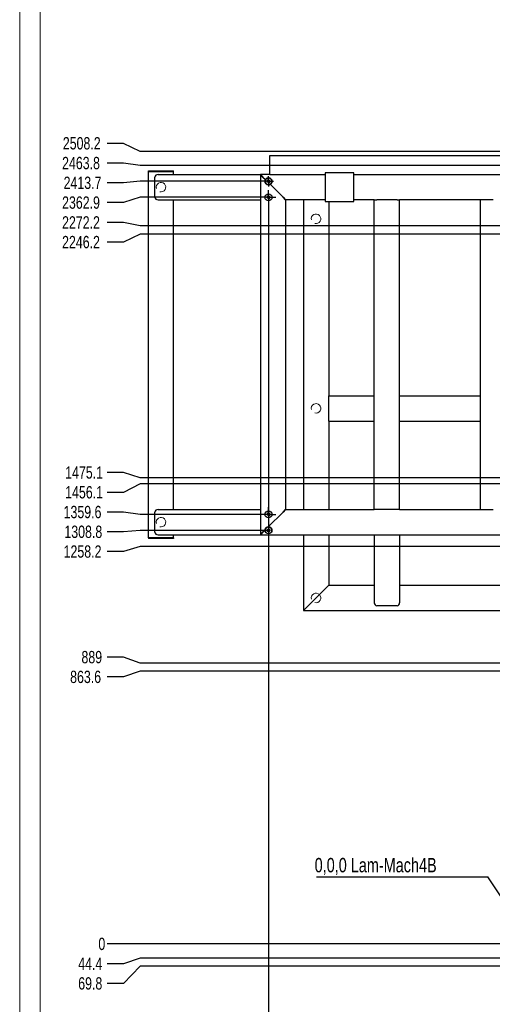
# Model space of a CAD drawing. Header units: millimetres. Extents: x 0 to 841, y 0 to 594.
# Tile 2 of 231: x 0 to 115, y 124 to 363. Entities that reach past the tile are written whole.
import ezdxf

# ---------------------------------------------------------------- set-up
doc = ezdxf.new("R2010")
doc.units = ezdxf.units.MM
doc.header["$PDSIZE"] = -1
doc.linetypes.add('CENTERX2', pattern=[20.32, 12.7, -2.54, 2.54, -2.54])
for name, color, linetype in [('COTES', 1, 'Continuous'), ('NOTES', 6, 'Continuous'), ('TRAIT-FINS', 9, 'Continuous'), ('TRAIT-MIXTES', 3, 'CENTERX2')]:
    doc.layers.add(name, color=color, linetype=linetype)
doc.layers.add('TRAIT-FORT', color=4, linetype='Continuous', lineweight=25)
doc.styles.add('SLDTEXTSTYLE0', font='TXT', dxfattribs={"width": 0.75})
doc.dimstyles.new('SLDDIMSTYLE0', dxfattribs={"dimtxt": 3, "dimasz": 0.333333, "dimexe": 0, "dimexo": 0.0625, "dimgap": 0.75, "dimtad": 0, "dimtih": 1, "dimtoh": 1, "dimdec": 1, "dimlfac": 13, "dimrnd": 1e-09, "dimdsep": 46, "dimtxsty": 'SLDTEXTSTYLE0', "dimblk1": 'ORIGIN', "dimblk2": 'ORIGIN', "dimsah": 1, "dimcen": 0.09, "dimadec": 0, "dimazin": 2, "dimtfac": 1, "dimtdec": 1, "dimtofl": 0, "dimtmove": 0, "dimatfit": 3, "dimldrblk": 'ORIGIN', "dimfxl": 1, "dimfrac": 2, "dimtolj": 1, "dimtzin": 12, "dimarcsym": 0})
doc.dimstyles.new('SLDDIMSTYLE1', dxfattribs={"dimtxt": 3, "dimasz": 2, "dimexe": 0, "dimexo": 0.0625, "dimgap": 0.75, "dimtad": 0, "dimtih": 1, "dimtoh": 1, "dimdec": 1, "dimlfac": 13, "dimrnd": 1e-09, "dimzin": 12, "dimdsep": 46, "dimtxsty": 'SLDTEXTSTYLE0', "dimsah": 1, "dimcen": 0.09, "dimadec": 0, "dimazin": 3, "dimtfac": 1, "dimtdec": 1, "dimtofl": 0, "dimtmove": 0, "dimatfit": 3, "dimfxl": 1, "dimfrac": 2, "dimtolj": 1, "dimtzin": 12, "dimarcsym": 0})
doc.dimstyles.new('SLDDIMSTYLE2', dxfattribs={"dimtxt": 0.18, "dimasz": 2, "dimexe": 0, "dimexo": 0.0625, "dimgap": 0, "dimtad": 0, "dimtih": 1, "dimtoh": 1, "dimdec": 0, "dimrnd": 1e-09, "dimzin": 0, "dimdsep": 46, "dimtxsty": 'Standard', "dimsah": 1, "dimcen": 0.09, "dimadec": 0, "dimazin": 0, "dimtfac": 2, "dimtdec": 0, "dimtofl": 0, "dimtmove": 0, "dimatfit": 3, "dimfxl": 1, "dimfrac": 2, "dimtolj": 1, "dimtzin": 0, "dimarcsym": 0})

# ---------------------------------------------------------------- blocks, each defined once
blk = doc.blocks.new('_D_1')
at = {"layer": 'COTES', "color": 0, "lineweight": -2, "transparency": 16777216}
blk.add_line((60.48, 320.15), (60.48, 106.4), dxfattribs=at)
at = {"layer": 'Defpoints', "color": 0, "transparency": 16777216}
for p in [(60.48, 320.21), (125.12, 138.45), (60.48, 106.4)]:
    blk.add_point(p, dxfattribs=at)
at = {"layer": 'COTES', "color": 0, "transparency": 16777216, "insert": (60.48, 101.34), "char_height": 3, "attachment_point": 5, "rotation": 90, "style": 'SLDTEXTSTYLE0'}
blk.add_mtext('\\A1;840.2', dxfattribs=at)
blk = doc.blocks.new('_D_32')
at = {"layer": 'COTES', "color": 0, "lineweight": -2, "transparency": 16777216}
blk.add_line((125.05, 138.45), (21.27, 138.45), dxfattribs=at)
at = {"layer": 'Defpoints', "color": 0, "transparency": 16777216}
for p in [(21.27, 138.45), (125.12, 138.45), (125.12, 138.45)]:
    blk.add_point(p, dxfattribs=at)
at = {"layer": 'COTES', "color": 0, "transparency": 16777216, "insert": (19.96, 138.45), "char_height": 3, "attachment_point": 5, "style": 'SLDTEXTSTYLE0'}
blk.add_mtext('\\A1;0', dxfattribs=at)
blk = doc.blocks.new('_Origin')
at = {"color": 0, "linetype": 'ByBlock', "lineweight": -2}
blk.add_line((0, 0), (-1, 0), dxfattribs=at)
blk.add_circle((0, 0), 0.5, dxfattribs=at)
blk = doc.blocks.new('_D_33')
at = {"layer": 'COTES', "color": 0, "lineweight": -2, "transparency": 16777216}
for p, q in [((29.27, 135.03), (25.27, 133.64)), ((255.29, 135.03), (29.27, 135.03)), ((25.27, 133.64), (21.27, 133.64))]:
    blk.add_line(p, q, dxfattribs=at)
at = {"layer": 'Defpoints', "color": 0, "transparency": 16777216}
for p in [(125.12, 138.45), (255.35, 135.03), (21.27, 133.64)]:
    blk.add_point(p, dxfattribs=at)
at = {"layer": 'COTES', "color": 0, "transparency": 16777216, "insert": (17.15, 133.64), "char_height": 3, "attachment_point": 5, "style": 'SLDTEXTSTYLE0'}
blk.add_mtext('\\A1;44.4', dxfattribs=at)
blk = doc.blocks.new('_D_34')
at = {"layer": 'COTES', "color": 0, "lineweight": -2, "transparency": 16777216}
for p, q in [((29.27, 133.08), (25.27, 128.83)), ((256.75, 133.08), (29.27, 133.08)), ((25.27, 128.83), (21.27, 128.83))]:
    blk.add_line(p, q, dxfattribs=at)
at = {"layer": 'Defpoints', "color": 0, "transparency": 16777216}
for p in [(125.12, 138.45), (256.82, 133.08), (21.27, 128.83)]:
    blk.add_point(p, dxfattribs=at)
at = {"layer": 'COTES', "color": 0, "transparency": 16777216, "insert": (17.15, 128.83), "char_height": 3, "attachment_point": 5, "style": 'SLDTEXTSTYLE0'}
blk.add_mtext('\\A1;69.8', dxfattribs=at)
blk = doc.blocks.new('_D_35')
at = {"layer": 'COTES', "color": 0, "lineweight": -2, "transparency": 16777216}
for p, q in [((29.27, 204.88), (25.27, 203.45)), ((255.27, 204.88), (29.27, 204.88)), ((25.27, 203.45), (21.27, 203.45))]:
    blk.add_line(p, q, dxfattribs=at)
at = {"layer": 'Defpoints', "color": 0, "transparency": 16777216}
for p in [(255.33, 204.88), (21.27, 203.45), (125.12, 138.45)]:
    blk.add_point(p, dxfattribs=at)
at = {"layer": 'COTES', "color": 0, "transparency": 16777216, "insert": (16.02, 203.45), "char_height": 3, "attachment_point": 5, "style": 'SLDTEXTSTYLE0'}
blk.add_mtext('\\A1;863.6', dxfattribs=at)
blk = doc.blocks.new('_D_36')
at = {"layer": 'COTES', "color": 0, "lineweight": -2, "transparency": 16777216}
for p, q in [((25.27, 208.26), (21.27, 208.26)), ((29.27, 206.83), (25.27, 208.26)), ((253.81, 206.83), (29.27, 206.83))]:
    blk.add_line(p, q, dxfattribs=at)
at = {"layer": 'Defpoints', "color": 0, "transparency": 16777216}
for p in [(21.27, 208.26), (253.87, 206.83), (125.12, 138.45)]:
    blk.add_point(p, dxfattribs=at)
at = {"layer": 'COTES', "color": 0, "transparency": 16777216, "insert": (17.52, 208.26), "char_height": 3, "attachment_point": 5, "style": 'SLDTEXTSTYLE0'}
blk.add_mtext('\\A1;889', dxfattribs=at)
blk = doc.blocks.new('_D_37')
at = {"layer": 'COTES', "color": 0, "lineweight": -2, "transparency": 16777216}
for p, q in [((29.27, 235.24), (25.27, 233.96)), ((246.41, 235.24), (29.27, 235.24)), ((25.27, 233.96), (21.27, 233.96))]:
    blk.add_line(p, q, dxfattribs=at)
at = {"layer": 'Defpoints', "color": 0, "transparency": 16777216}
for p in [(246.48, 235.24), (21.27, 233.96), (125.12, 138.45)]:
    blk.add_point(p, dxfattribs=at)
at = {"layer": 'COTES', "color": 0, "transparency": 16777216, "insert": (15.27, 233.96), "char_height": 3, "attachment_point": 5, "style": 'SLDTEXTSTYLE0'}
blk.add_mtext('\\A1;1258.2', dxfattribs=at)
blk = doc.blocks.new('_D_38')
at = {"layer": 'COTES', "color": 0, "lineweight": -2, "transparency": 16777216}
for p, q in [((25.27, 238.77), (21.27, 238.77)), ((29.27, 239.12), (25.27, 238.77)), ((60.42, 239.12), (29.27, 239.12))]:
    blk.add_line(p, q, dxfattribs=at)
at = {"layer": 'Defpoints', "color": 0, "transparency": 16777216}
for p in [(21.27, 238.77), (60.48, 239.12), (125.12, 138.45)]:
    blk.add_point(p, dxfattribs=at)
at = {"layer": 'COTES', "color": 0, "transparency": 16777216, "insert": (15.46, 238.77), "char_height": 3, "attachment_point": 5, "style": 'SLDTEXTSTYLE0'}
blk.add_mtext('\\A1;1308.8', dxfattribs=at)
blk = doc.blocks.new('_D_39')
at = {"layer": 'COTES', "color": 0, "lineweight": -2, "transparency": 16777216}
for p, q in [((25.27, 243.58), (21.27, 243.58)), ((29.27, 243.03), (25.27, 243.58)), ((60.42, 243.03), (29.27, 243.03))]:
    blk.add_line(p, q, dxfattribs=at)
at = {"layer": 'Defpoints', "color": 0, "transparency": 16777216}
for p in [(21.27, 243.58), (60.48, 243.03), (125.12, 138.45)]:
    blk.add_point(p, dxfattribs=at)
at = {"layer": 'COTES', "color": 0, "transparency": 16777216, "insert": (15.27, 243.58), "char_height": 3, "attachment_point": 5, "style": 'SLDTEXTSTYLE0'}
blk.add_mtext('\\A1;1359.6', dxfattribs=at)
blk = doc.blocks.new('_D_40')
at = {"layer": 'COTES', "color": 0, "lineweight": -2, "transparency": 16777216}
for p, q in [((29.27, 250.45), (25.27, 248.39)), ((148.5, 250.45), (29.27, 250.45)), ((25.27, 248.39), (21.27, 248.39))]:
    blk.add_line(p, q, dxfattribs=at)
at = {"layer": 'Defpoints', "color": 0, "transparency": 16777216}
for p in [(148.56, 250.45), (21.27, 248.39), (125.12, 138.45)]:
    blk.add_point(p, dxfattribs=at)
at = {"layer": 'COTES', "color": 0, "transparency": 16777216, "insert": (15.65, 248.39), "char_height": 3, "attachment_point": 5, "style": 'SLDTEXTSTYLE0'}
blk.add_mtext('\\A1;1456.1', dxfattribs=at)
blk = doc.blocks.new('_D_41')
at = {"layer": 'COTES', "color": 0, "lineweight": -2, "transparency": 16777216}
for p, q in [((25.27, 253.2), (21.27, 253.2)), ((29.27, 251.92), (25.27, 253.2)), ((150.94, 251.92), (29.27, 251.92))]:
    blk.add_line(p, q, dxfattribs=at)
at = {"layer": 'Defpoints', "color": 0, "transparency": 16777216}
for p in [(21.27, 253.2), (151, 251.92), (125.12, 138.45)]:
    blk.add_point(p, dxfattribs=at)
at = {"layer": 'COTES', "color": 0, "transparency": 16777216, "insert": (15.65, 253.2), "char_height": 3, "attachment_point": 5, "style": 'SLDTEXTSTYLE0'}
blk.add_mtext('\\A1;1475.1', dxfattribs=at)
blk = doc.blocks.new('_D_42')
at = {"layer": 'COTES', "color": 0, "lineweight": -2, "transparency": 16777216}
for p, q in [((25.27, 309.29), (21.27, 309.29)), ((29.27, 311.24), (25.27, 309.29)), ((148.5, 311.24), (29.27, 311.24))]:
    blk.add_line(p, q, dxfattribs=at)
at = {"layer": 'Defpoints', "color": 0, "transparency": 16777216}
for p in [(21.27, 309.29), (148.56, 311.24), (125.12, 138.45)]:
    blk.add_point(p, dxfattribs=at)
at = {"layer": 'COTES', "color": 0, "transparency": 16777216, "insert": (14.9, 309.29), "char_height": 3, "attachment_point": 5, "style": 'SLDTEXTSTYLE0'}
blk.add_mtext('\\A1;2246.2', dxfattribs=at)
blk = doc.blocks.new('_D_43')
at = {"layer": 'COTES', "color": 0, "lineweight": -2, "transparency": 16777216}
for p, q in [((25.27, 314.1), (21.27, 314.1)), ((29.27, 313.23), (25.27, 314.1)), ((150.28, 313.23), (29.27, 313.23))]:
    blk.add_line(p, q, dxfattribs=at)
at = {"layer": 'Defpoints', "color": 0, "transparency": 16777216}
for p in [(21.27, 314.1), (150.35, 313.23), (125.12, 138.45)]:
    blk.add_point(p, dxfattribs=at)
at = {"layer": 'COTES', "color": 0, "transparency": 16777216, "insert": (14.9, 314.1), "char_height": 3, "attachment_point": 5, "style": 'SLDTEXTSTYLE0'}
blk.add_mtext('\\A1;2272.2', dxfattribs=at)
blk = doc.blocks.new('_D_44')
at = {"layer": 'COTES', "color": 0, "lineweight": -2, "transparency": 16777216}
for p, q in [((25.27, 318.91), (21.27, 318.91)), ((29.27, 320.21), (25.27, 318.91)), ((60.42, 320.21), (29.27, 320.21))]:
    blk.add_line(p, q, dxfattribs=at)
at = {"layer": 'Defpoints', "color": 0, "transparency": 16777216}
for p in [(21.27, 318.91), (60.48, 320.21), (125.12, 138.45)]:
    blk.add_point(p, dxfattribs=at)
at = {"layer": 'COTES', "color": 0, "transparency": 16777216, "insert": (14.9, 318.91), "char_height": 3, "attachment_point": 5, "style": 'SLDTEXTSTYLE0'}
blk.add_mtext('\\A1;2362.9', dxfattribs=at)
blk = doc.blocks.new('_D_45')
at = {"layer": 'COTES', "color": 0, "lineweight": -2, "transparency": 16777216}
for p, q in [((25.27, 323.72), (21.27, 323.72)), ((29.27, 324.12), (25.27, 323.72)), ((60.42, 324.12), (29.27, 324.12))]:
    blk.add_line(p, q, dxfattribs=at)
at = {"layer": 'Defpoints', "color": 0, "transparency": 16777216}
for p in [(21.27, 323.72), (60.48, 324.12), (125.12, 138.45)]:
    blk.add_point(p, dxfattribs=at)
at = {"layer": 'COTES', "color": 0, "transparency": 16777216, "insert": (15.27, 323.72), "char_height": 3, "attachment_point": 5, "style": 'SLDTEXTSTYLE0'}
blk.add_mtext('\\A1;2413.7', dxfattribs=at)
blk = doc.blocks.new('_D_46')
at = {"layer": 'COTES', "color": 0, "lineweight": -2, "transparency": 16777216}
for p, q in [((25.27, 328.53), (21.27, 328.53)), ((29.27, 327.98), (25.27, 328.53)), ((136.58, 327.98), (29.27, 327.98))]:
    blk.add_line(p, q, dxfattribs=at)
at = {"layer": 'Defpoints', "color": 0, "transparency": 16777216}
for p in [(21.27, 328.53), (136.64, 327.98), (125.12, 138.45)]:
    blk.add_point(p, dxfattribs=at)
at = {"layer": 'COTES', "color": 0, "transparency": 16777216, "insert": (14.9, 328.53), "char_height": 3, "attachment_point": 5, "style": 'SLDTEXTSTYLE0'}
blk.add_mtext('\\A1;2463.8', dxfattribs=at)
blk = doc.blocks.new('_D_47')
at = {"layer": 'COTES', "color": 0, "lineweight": -2, "transparency": 16777216}
for p, q in [((25.27, 333.34), (21.27, 333.34)), ((29.27, 331.39), (25.27, 333.34)), ((144.26, 331.39), (29.27, 331.39))]:
    blk.add_line(p, q, dxfattribs=at)
at = {"layer": 'Defpoints', "color": 0, "transparency": 16777216}
for p in [(21.27, 333.34), (144.32, 331.39), (125.12, 138.45)]:
    blk.add_point(p, dxfattribs=at)
at = {"layer": 'COTES', "color": 0, "transparency": 16777216, "insert": (15.08, 333.34), "char_height": 3, "attachment_point": 5, "style": 'SLDTEXTSTYLE0'}
blk.add_mtext('\\A1;2508.2', dxfattribs=at)
blk = doc.blocks.new('_D_48')
at = {"layer": 'COTES', "color": 0, "lineweight": -2, "transparency": 16777216}
blk.add_line((172.64, 415.05), (21.27, 415.05), dxfattribs=at)
at = {"layer": 'Defpoints', "color": 0, "transparency": 16777216}
for p in [(21.27, 415.05), (172.7, 415.05), (125.12, 138.45)]:
    blk.add_point(p, dxfattribs=at)
at = {"layer": 'COTES', "color": 0, "transparency": 16777216, "insert": (14.9, 415.05), "char_height": 3, "attachment_point": 5, "style": 'SLDTEXTSTYLE0'}
blk.add_mtext('\\A1;3595.8', dxfattribs=at)
blk = doc.blocks.new('SW_NOTE_3')
at = {"layer": 'NOTES', "color": 0}
blk.add_line((-41.63, 0), (0, 0), dxfattribs=at)
at = {"layer": 'NOTES', "color": 0, "insert": (-42.1, 4.62), "char_height": 3.5, "attachment_point": 1, "style": 'SLDTEXTSTYLE0'}
blk.add_mtext('0,0,0 Lam-Mach4B', dxfattribs=at)
blk = doc.blocks.new('SW_CENTERMARKSYMBOL_6')
at = {"layer": 'TRAIT-MIXTES', "color": 0}
for p, q in [((-0.92, 0), (-1.25, 0)), ((0, 0), (-0.92, 0)), ((0, 0.92), (0, 1.25)), ((0, 0), (0, 0.92)), ((0, 0), (0, -0.92)), ((0, 0), (0.92, 0)), ((0.92, 0), (1.25, 0)), ((0, -0.92), (0, -1.25))]:
    blk.add_line(p, q, dxfattribs=at)
blk = doc.blocks.new('SW_CENTERMARKSYMBOL_7')
at = {"layer": 'TRAIT-MIXTES', "color": 0}
for p, q in [((-0.92, 0), (-1.77, 0)), ((0, 0), (-0.92, 0)), ((0, 0.92), (0, 1.77)), ((0, 0), (0, 0.92)), ((0, 0), (0, -0.92)), ((0, 0), (0.92, 0)), ((0.92, 0), (1.77, 0)), ((0, -0.92), (0, -1.77))]:
    blk.add_line(p, q, dxfattribs=at)
blk = doc.blocks.new('SW_CENTERMARKSYMBOL_33')
at = {"layer": 'TRAIT-MIXTES', "color": 0}
for p, q in [((-0.92, 0), (-1.77, 0)), ((0, 0), (-0.92, 0)), ((0, 0.92), (0, 1.77)), ((0, 0), (0, 0.92)), ((0, 0), (0, -0.92)), ((0, 0), (0.92, 0)), ((0.92, 0), (1.77, 0)), ((0, -0.92), (0, -1.77))]:
    blk.add_line(p, q, dxfattribs=at)

msp = doc.modelspace()

# ---------------------------------------------------------------- linework, layer by layer
at = {"lineweight": 18}
for p, q in [((0, 594), (0, 0)), ((5, 589), (5, 5))]:
    msp.add_line(p, q, dxfattribs=at)
at = {"layer": 'TRAIT-FINS', "lineweight": 18}
for centre, radius in [((34.3473, 322.6793), 1.1538), ((60.4832, 324.1163), 0.3846), ((60.4832, 320.2086), 0.3846), ((72.0396, 314.987), 1.1538), ((72.0396, 268.8331), 1.1538), ((34.3473, 241.1408), 1.1538), ((60.4832, 243.0317), 0.3846), ((60.4832, 239.124), 0.3846), ((72.0396, 222.6793), 1.1538)]:
    msp.add_arc(centre, radius, 255, 195, dxfattribs=at)
at = {"layer": 'TRAIT-FORT', "lineweight": 25}
for p, q in [((60.8088, 325.7562), (60.8088, 330.3716)), ((60.8088, 330.3716), (143.1165, 330.3716)), ((31.2703, 326.5254), (31.2703, 326.6793)), ((31.2703, 326.6793), (31.8857, 326.6793)), ((31.2703, 326.5254), (31.8857, 326.5254)), ((31.2703, 237.2946), (31.2703, 326.5254)), ((31.8857, 326.6793), (36.8088, 326.6793)), ((31.8857, 326.5254), (36.8088, 326.5254)), ((36.8088, 326.6793), (37.4242, 326.6793)), ((36.8088, 326.5254), (37.4242, 326.5254)), ((37.4242, 326.5254), (37.4242, 326.6793)), ((37.4242, 325.7562), (37.4242, 326.5254)), ((74.2703, 326.1408), (74.2703, 319.2177)), ((81.1934, 326.1408), (74.2703, 326.1408)), ((81.1934, 319.2177), (81.1934, 326.1408)), ((32.8465, 320.2177), (32.8465, 325.1408)), ((33.6275, 325.7562), (58.5011, 325.7562)), ((58.5011, 325.7562), (58.5011, 238.0639)), ((58.5011, 325.7562), (59.1165, 325.1408)), ((60.8088, 325.7562), (58.5011, 325.7562)), ((59.1165, 325.1408), (58.5011, 325.7562)), ((59.1165, 325.1408), (59.7387, 324.5186)), ((60.8088, 325.7562), (74.2703, 325.7562)), ((81.1934, 325.7562), (143.1165, 325.7562)), ((60.8854, 323.3719), (64.0396, 320.2177)), ((33.6275, 319.6023), (58.5011, 319.6023)), ((37.4242, 244.2177), (37.4242, 319.6023)), ((64.0396, 320.2177), (64.6549, 319.6023)), ((64.6549, 319.6023), (64.0396, 320.2177)), ((64.6549, 319.6023), (64.6549, 244.2177)), ((74.2703, 319.6023), (64.6549, 319.6023)), ((68.9626, 319.6023), (68.9626, 244.2177)), ((74.2703, 319.2177), (81.1934, 319.2177)), ((75.1165, 319.2177), (75.1165, 271.91)), ((86.1934, 319.6023), (81.1934, 319.6023)), ((86.1934, 244.2177), (86.1934, 319.6023)), ((86.1934, 319.6023), (86.8088, 319.6023)), ((91.7319, 319.6023), (86.8088, 319.6023)), ((91.7319, 319.6023), (92.3473, 319.6023)), ((112.0396, 319.6023), (92.3473, 319.6023)), ((92.3473, 244.2177), (92.3473, 319.6023)), ((112.0396, 244.2177), (112.0396, 319.6023)), ((112.5011, 319.6023), (112.0396, 319.6023)), ((114.6549, 319.6023), (112.5011, 319.6023)), ((115.1165, 319.6023), (114.6549, 319.6023)), ((75.1165, 271.91), (86.1934, 271.91)), ((75.1165, 271.2946), (75.1165, 271.91)), ((75.1165, 266.3716), (75.1165, 271.2946)), ((92.3473, 271.91), (112.0396, 271.91)), ((75.1165, 265.7562), (75.1165, 266.3716)), ((75.1165, 265.7562), (86.1934, 265.7562)), ((75.1165, 265.7562), (75.1165, 244.2177)), ((92.3473, 265.7562), (112.0396, 265.7562)), ((32.8465, 238.6793), (32.8465, 243.6023)), ((33.6275, 244.2177), (58.5011, 244.2177)), ((64.0396, 243.6023), (60.4036, 239.9664)), ((64.6549, 244.2177), (64.0396, 243.6023)), ((64.0396, 243.6023), (64.6549, 244.2177)), ((64.6549, 244.2177), (86.1934, 244.2177)), ((86.8088, 244.2177), (86.1934, 244.2177)), ((91.7319, 244.2177), (86.8088, 244.2177)), ((92.3473, 244.2177), (91.7319, 244.2177)), ((92.3473, 244.2177), (112.0396, 244.2177)), ((112.0396, 244.2177), (112.5011, 244.2177)), ((112.5011, 244.2177), (114.6549, 244.2177)), ((114.6549, 244.2177), (115.1165, 244.2177)), ((31.2703, 237.2946), (31.2703, 237.1408)), ((31.8857, 237.2946), (31.2703, 237.2946)), ((36.8088, 237.2946), (31.8857, 237.2946)), ((33.6275, 238.0639), (58.5011, 238.0639)), ((37.4242, 237.2946), (36.8088, 237.2946)), ((37.4242, 237.2946), (37.4242, 238.0639)), ((37.4242, 237.2946), (37.4242, 237.1408)), ((59.1165, 238.6793), (58.5011, 238.0639)), ((58.5011, 238.0639), (59.1165, 238.6793)), ((58.5011, 238.0639), (123.578, 238.0639)), ((59.6407, 239.2035), (59.1165, 238.6793)), ((61.203, 238.6793), (61.1745, 238.6452)), ((68.9626, 238.0639), (68.9626, 219.6023)), ((75.1165, 238.0639), (75.1165, 225.7562)), ((86.1934, 238.0639), (86.1934, 221.4844)), ((92.3473, 238.0639), (92.3473, 221.4844)), ((31.8857, 237.1408), (31.2703, 237.1408)), ((36.8088, 237.1408), (31.8857, 237.1408)), ((37.4242, 237.1408), (36.8088, 237.1408)), ((74.5011, 225.1408), (75.1165, 225.7562)), ((75.1165, 225.7562), (74.5011, 225.1408)), ((75.1165, 225.7562), (86.1934, 225.7562)), ((92.3473, 225.7562), (126.6549, 225.7562)), ((69.578, 220.2177), (74.5011, 225.1408)), ((91.7319, 220.7937), (86.8088, 220.7937)), ((68.9626, 219.6023), (69.578, 220.2177)), ((69.578, 220.2177), (68.9626, 219.6023)), ((68.9626, 219.6023), (123.7319, 219.6023))]:
    msp.add_line(p, q, dxfattribs=at)
for centre, radius in [((60.4832, 324.1163), 0.8462), ((60.4832, 324.1163), 0.3269), ((60.4832, 320.2086), 0.8462), ((60.4832, 320.2086), 0.3269), ((60.4832, 243.0317), 0.8462), ((60.4832, 243.0317), 0.3269), ((60.4832, 239.124), 0.8462), ((60.4832, 239.124), 0.3269)]:
    msp.add_circle(centre, radius, dxfattribs=at)
for centre, start, end in [((60.4832, 324.1163), 151.615123, 298.384877), ((60.4832, 324.1163), 298.384877, 151.615123), ((60.4832, 239.124), 95.393489, 174.606511), ((60.4832, 239.124), 328.292098, 95.393489), ((60.4832, 239.124), 174.606511, 211.707902)]:
    msp.add_arc(centre, 0.8462, start, end, dxfattribs=at)
for centre, major_axis, ratio, start_param, end_param in [((33.6275, 325.1408), (0.7809, 0), 0.78801075, 1.57079633, 3.14159265), ((33.6275, 320.2177), (0.7809, 0), 0.78801075, 3.14159265, 4.71238898), ((33.6275, 243.6023), (0.7809, 0), 0.78801075, 1.57079633, 3.14159265), ((33.6275, 238.6793), (0.7809, 0), 0.78801075, 3.14159265, 4.71238898), ((86.8088, 221.4844), (0, -0.6907), 0.89100652, 4.71238898, 6.28318531), ((91.7319, 221.4844), (0, -0.6907), 0.89100652, 0, 1.57079633)]:
    msp.add_ellipse(centre, major_axis=major_axis, ratio=ratio, start_param=start_param, end_param=end_param, dxfattribs=at)
msp.add_open_spline([(59.8789, 238.5348), (59.8702, 238.5428), (59.8251, 238.584), (59.7909, 238.6367), (59.7633, 238.6793)], degree=3, knots=[0, 0, 0, 0, 0.19424159, 1, 1, 1, 1], dxfattribs=at)

# ---------------------------------------------------------------- block references
at = {"layer": 'NOTES'}
msp.add_blockref('SW_NOTE_3', (113.8055, 154.7708), dxfattribs=at)
at = {"layer": 'TRAIT-MIXTES'}
for name, p in [('SW_CENTERMARKSYMBOL_6', (60.4832, 324.1163)), ('SW_CENTERMARKSYMBOL_7', (60.4832, 320.2086)), ('SW_CENTERMARKSYMBOL_33', (60.4832, 243.0317))]:
    msp.add_blockref(name, p, dxfattribs=at)

# ---------------------------------------------------------------- dimensions: what is measured, and where the dimension line sits
at = {"layer": 'COTES'}
for feature_location, offset, dtype, origin, dimstyle, picture, middle in [((172.7002, 415.0471), (-151.4299, 0), 0, (125.1165, 138.4485), 'SLDDIMSTYLE1', '_D_48', (14.8953, 415.0471)), ((144.3206, 331.3893), (-123.0502, 1.9491), 0, (125.1165, 138.4485), 'SLDDIMSTYLE1', '_D_47', (15.0828, 333.3384)), ((136.6382, 327.9751), (-115.3678, 0.5531), 0, (125.1165, 138.4485), 'SLDDIMSTYLE1', '_D_46', (14.8953, 328.5283)), ((60.4832, 324.1163), (-39.2128, -0.3982), 0, (125.1165, 138.4485), 'SLDDIMSTYLE1', '_D_45', (15.2703, 323.7181)), ((60.4832, 320.2086), (-39.2128, -1.3006), 0, (125.1165, 138.4485), 'SLDDIMSTYLE1', '_D_44', (14.8953, 318.908)), ((60.4832, 320.2086), (0, -213.8094), 1, (125.1165, 138.4485), 'SLDDIMSTYLE1', '_D_1', (60.4832, 101.3367)), ((150.3473, 313.2346), (-129.0769, 0.8632), 0, (125.1165, 138.4485), 'SLDDIMSTYLE1', '_D_43', (14.8953, 314.0979)), ((148.5626, 311.2369), (-127.2923, -1.9491), 0, (125.1165, 138.4485), 'SLDDIMSTYLE1', '_D_42', (14.8953, 309.2878)), ((151.0049, 251.9181), (-129.7346, 1.2793), 0, (125.1165, 138.4485), 'SLDDIMSTYLE1', '_D_41', (15.6453, 253.1974)), ((148.5626, 250.4527), (-127.2923, -2.0655), 0, (125.1165, 138.4485), 'SLDDIMSTYLE1', '_D_40', (15.6453, 248.3873)), ((60.4832, 243.0317), (-39.2128, 0.5455), 0, (125.1165, 138.4485), 'SLDDIMSTYLE1', '_D_39', (15.2703, 243.5771)), ((60.4832, 239.124), (-39.2128, -0.357), 0, (125.1165, 138.4485), 'SLDDIMSTYLE1', '_D_38', (15.4578, 238.767)), ((246.477, 235.2362), (-225.2067, -1.2793), 0, (125.1165, 138.4485), 'SLDDIMSTYLE1', '_D_37', (15.2703, 233.9569)), ((253.8678, 206.8331), (-232.5975, 1.4281), 0, (125.1165, 138.4485), 'SLDDIMSTYLE1', '_D_36', (17.5203, 208.2613)), ((255.3332, 204.8793), (-234.0629, -1.4281), 0, (125.1165, 138.4485), 'SLDDIMSTYLE1', '_D_35', (16.0203, 203.4511)), ((125.1164842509, 138.4484954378), (-103.8461617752, 0), 0, (125.1164842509, 138.4484954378), 'SLDDIMSTYLE0', '_D_32', (19.9578224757, 138.4484954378)), ((255.3501, 135.0293), (-234.0798, -1.3909), 0, (125.1165, 138.4485), 'SLDDIMSTYLE1', '_D_33', (17.1453, 133.6384)), ((256.815484, 133.075419), (-235.545162, -4.247173), 0, (125.116484, 138.448495), 'SLDDIMSTYLE1', '_D_34', (17.145322, 128.828245))]:
    dim = msp.add_ordinate_dim(feature_location=feature_location, offset=offset, dtype=dtype, origin=origin, dimstyle=dimstyle, dxfattribs=at)
    dim.commit()
    dim.dimension.update_dxf_attribs({"geometry": picture, "text_midpoint": middle})

# ---------------------------------------------------------------- leaders
at = {"layer": 'NOTES'}
msp.add_leader([(123.7886, 139.5995), (113.8055, 154.7708)], dimstyle='SLDDIMSTYLE2', dxfattribs=at)

doc.saveas('drawing.dxf')
